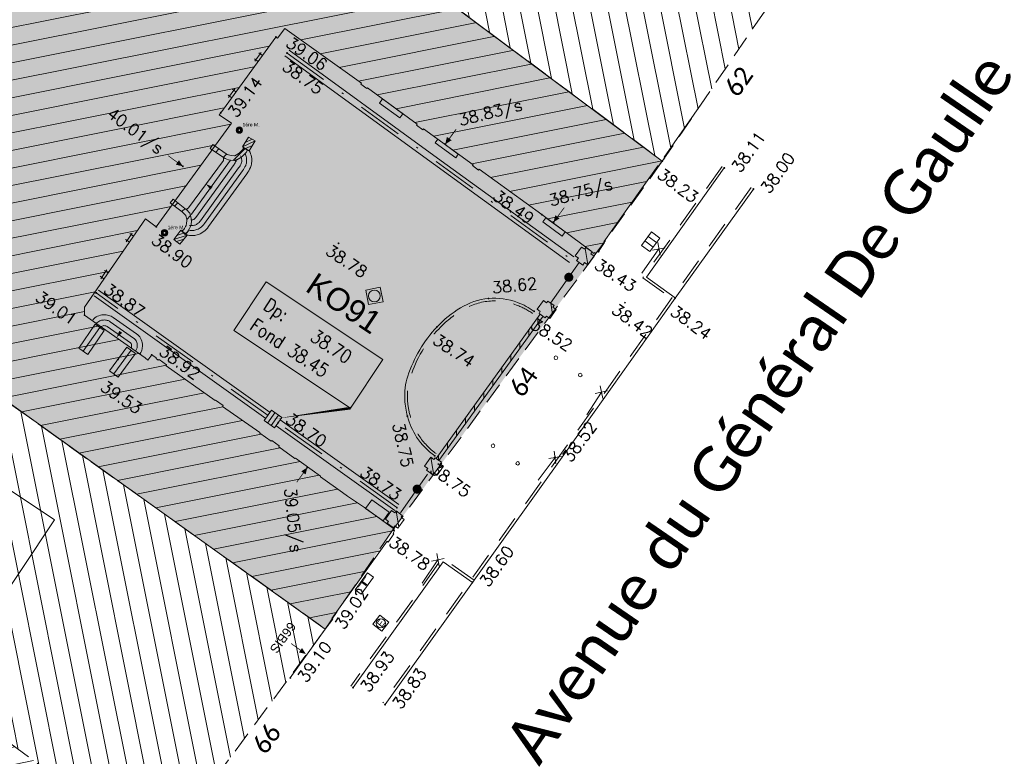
# Model space of a CAD drawing. Header units: metres. Extents: x 1711737 to 1712435, y 9275977 to 9276516.
# Tile 10 of 33: x 1712028 to 1712083, y 9276085 to 9276125. Entities that reach past the tile are written whole.
import ezdxf
from ezdxf.enums import TextEntityAlignment as Align

# ---------------------------------------------------------------- set-up
doc = ezdxf.new("R2010")
doc.units = ezdxf.units.M
doc.header["$LTSCALE"] = 5
doc.header["$PDMODE"] = 32
doc.header["$PDSIZE"] = 0.05
for name, pattern in [('Chemin', [0.5, 0.3, -0.2]), ('Mixte', [1, 0.5, -0.25, 0, -0.25]), ('Parcelle', [1.2, 0.8, -0.4])]:
    doc.linetypes.add(name, pattern=pattern)
doc.layers.get('0').update_dxf_attribs({"lineweight": 15})
doc.layers.add('_sh_lot1', color=7, linetype='Continuous', lineweight=15, true_color=0xffffd7)
for name, color, linetype, lineweight in [('BA_barriere', 7, 'Continuous', 13), ('BA_barriere.gra', 7, 'Continuous', 9), ('BO_bordure', 7, 'Continuous', 13), ('BO_bordure.gra', 7, 'Continuous', 5), ('CA_caniveau', 5, 'Continuous', 13), ('CL_cloture', 7, 'Continuous', 13), ('CL_cloture.gra', 7, 'Continuous', 9), ('FA_facade', 7, 'Continuous', 15), ('FA_facade.hah', 147, 'Continuous', 13), ('L6', 11, 'Parcelle', 13), ('L7', 11, 'Continuous', 15), ('LA_limite-apparente', 8, 'Continuous', 13), ('MA_assainissement', 30, 'Continuous', 13), ('MA_assainissement.txt', 5, 'Continuous', 9), ('ME_electricite', 1, 'Continuous', 13), ('MG_gaz', 40, 'Continuous', 13), ('MR_topo', 7, 'Continuous', 5), ('MR_topo.alt', 7, 'Continuous', 9), ('MT_telecom', 3, 'Continuous', 13), ('MU_mur', 7, 'Continuous', 13), ('MU_mur.hah', 147, 'Continuous', 13), ('MV_voirie', 7, 'Continuous', 13)]:
    doc.layers.add(name, color=color, linetype=linetype, lineweight=lineweight)
doc.layers.add('L5', color=7, linetype='Continuous')
doc.styles.add('Ass-Style', font='simplex.shx')
doc.styles.add('Legend', font='calibri.ttf')
doc.styles.add('NUV', font='arial.ttf')
doc.styles.add('Simplex 1.0', font='Simplex.shx', dxfattribs={"height": 0.2})
doc.styles.get("Standard").update_dxf_attribs({"font": 'arial.ttf'})
doc.styles.add('Stylbloc-bdu', font='sanss___.ttf')
pattern_1 = [(45, (0, 0), (-0.353553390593, 0.353553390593), [])]
pattern_2 = [(11.2999, (1711881.224, 9276159.8023), (-0.186637, 0.934036), [])]
pattern_3 = [(281.2999, (1711881.224, 9276159.8023), (0.934036, 0.186637), [])]

# ---------------------------------------------------------------- blocks, each defined once
blk = doc.blocks.new('PointTopo')
at = {"color": 0}
blk.add_point((0, 0), dxfattribs=at)
at = {"layer": 'MR_topo.alt', "style": 'Simplex 1.0'}
blk.add_attdef('ALT', text='', height=0.65, dxfattribs=at).set_placement((0.25, -0.25), align=Align.TOP_LEFT)
blk = doc.blocks.new('Ht3')
at = {"color": 0}
blk.add_lwpolyline([(0.5, -0.5), (0.5, 0.5), (-0.5, 0.5), (-0.5, -0.5)], close=True, dxfattribs=at)
at = {"color": 0, "flags": 128}
for points in [[(-0.167, -0.5), (-0.167, 0.5)], [(0.167, -0.5), (0.167, 0.5)]]:
    blk.add_lwpolyline(points, dxfattribs=at)
blk = doc.blocks.new('Hvp')
at = {"color": 0}
blk.add_circle((0, 0), 0.1, dxfattribs=at)
blk = doc.blocks.new('Heq')
at = {"color": 0}
blk.add_lwpolyline([(-0.5, -0.5), (0.5, -0.5), (0.5, 0.5), (-0.5, 0.5)], close=True, dxfattribs=at)
blk.add_circle((0, 0), 0.4, dxfattribs=at)
at = {"color": 0, "style": 'Stylbloc-bdu'}
blk.add_text('E', height=0.6, dxfattribs=at).set_placement((0, 0), align=Align.MIDDLE_CENTER)
blk = doc.blocks.new('Ht2')
blk.add_lwpolyline([(-0.5, -0.5), (0.5, -0.5), (0.5, 0.5), (-0.5, 0.5)], close=True)
at = {"style": 'Stylbloc-bdu'}
blk.add_text('T', height=0.8, dxfattribs=at).set_placement((0, 0), align=Align.MIDDLE_CENTER)
blk = doc.blocks.new('Haq')
at = {"color": 0}
blk.add_lwpolyline([(-0.5, -0.5), (0.5, -0.5), (0.5, 0.5), (-0.5, 0.5)], close=True, dxfattribs=at)
blk.add_circle((0, 0), 0.4, dxfattribs=at)
blk = doc.blocks.new('Ha6')
at = {"color": 0}
blk.add_lwpolyline([(-0.5, -0.5), (0.5, -0.5), (0.5, 0.5), (-0.5, 0.5)], close=True, dxfattribs=at)
at = {"color": 0, "flags": 128}
for points in [[(-0.167, -0.5), (-0.167, 0.5)], [(0.167, -0.5), (0.167, 0.5)]]:
    blk.add_lwpolyline(points, dxfattribs=at)
blk = doc.blocks.new('Hg0')
at = {"color": 0}
blk.add_lwpolyline([(-0.5, -0.5), (0.5, -0.5), (0.5, 0.5), (-0.5, 0.5)], close=True, dxfattribs=at)
blk = doc.blocks.new('Gso')
at = {"color": 0, "flags": 128}
for points in [[(-0.2, -0.25), (-0.2, 0)], [(0.3, -0.15), (-0.3, -0.15)], [(0.2, -0.25), (0.2, 0)]]:
    blk.add_lwpolyline(points, dxfattribs=at)
blk = doc.blocks.new('_Pt-Seuil')
at = {"color": 0}
blk.add_point((0, 0), dxfattribs=at)
at = {"layer": 'MR_topo.alt', "style": 'Simplex 1.0'}
blk.add_attdef('ALT', text='', height=0.65, dxfattribs=at).set_placement((0.25, -0.25), align=Align.TOP_LEFT)
blk = doc.blocks.new('G1m')
at = {"color": 0}
for radius in [0.175, 0.14, 0.105, 0.07]:
    blk.add_circle((0, 0), radius, dxfattribs=at)
at = {"color": 0, "style": 'Stylbloc-bdu'}
blk.add_text('1ére M.', height=0.2, dxfattribs=at).set_placement((0.173, 0.201))
blk = doc.blocks.new('Hv8')
at = {"color": 0}
for p, q in [((-0.5, 0.398), (-0.398, 0.5)), ((-0.5, -0.051), (0.051, 0.5)), ((-0.5, -0.5), (0.5, 0.5)), ((-0.051, -0.5), (0.5, 0.051)), ((0.398, -0.5), (0.5, -0.398))]:
    blk.add_line(p, q, dxfattribs=at)
blk.add_lwpolyline([(-0.5, -0.5), (0.5, -0.5), (0.5, 0.5), (-0.5, 0.5)], close=True, dxfattribs=at)
blk = doc.blocks.new('Hhs')
at = {"flags": 128}
blk.add_lwpolyline([(0, 0, 0, 0.3, 0), (0, -0.363, 0.4, 0.4, 0)], format="xyseb", dxfattribs=at)
at = {"const_width": 0.04, "flags": 128}
blk.add_lwpolyline([(0, -0.093), (0, -1)], dxfattribs=at)
at = {"style": 'NUV'}
blk.add_attdef('NUVOI', text='', height=0.5, dxfattribs=at).set_placement((0, -1.3), align=Align.TOP_CENTER)
blk = doc.blocks.new('_GeoRond')
at = {"color": 0, "const_width": 0.499}
blk.add_lwpolyline([(-0.2505, 0, 1), (0.2505, 0, 1)], format="xyb", close=True, dxfattribs=at)
blk = doc.blocks.new('_GeoCroix')
at = {"color": 0, "linetype": 'ByBlock', "lineweight": -2}
for p, q in [((-0.5, 0.5), (0.5, -0.5)), ((-0.5, -0.5), (0.5, 0.5))]:
    blk.add_line(p, q, dxfattribs=at)

msp = doc.modelspace()

# ---------------------------------------------------------------- hatches: boundary and pattern name
at = {"layer": '_sh_lot1'}
h = msp.add_hatch(color=256, dxfattribs=at)
h.dxf.hatch_style = 1
h.paths.add_polyline_path([(1712060.21, 9276112.494), (1712063.879, 9276117.611), (1712050.655, 9276127.449), (1712042.645, 9276133.409), (1712029.933, 9276142.586), (1712016.253, 9276152.398), (1712014.08, 9276153.956), (1712011.331, 9276149.995), (1712001.971, 9276136.535), (1711996.116, 9276127.229), (1712021.306, 9276108.797), (1712024.972, 9276106.21), (1712045.241, 9276091.727), (1712048.931, 9276097.155)], flags=17)
at = {"layer": 'FA_facade.hah'}
h = msp.add_hatch(dxfattribs=at)
h.set_pattern_fill('ANSI31', color=256, scale=0.3, angle=270)
h.set_pattern_definition(pattern_3)
h.paths.add_polyline_path([(1712060.241, 9276132.585), (1712050.451, 9276139.685), (1712049.911, 9276138.935), (1712049.771, 9276139.025), (1712049.181, 9276138.285), (1712047.921, 9276139.195), (1712048.501, 9276139.975), (1712042.901, 9276143.965), (1712041.891, 9276142.525), (1712047.141, 9276138.695), (1712046.351, 9276137.605), (1712054.031, 9276132.105), (1712050.671, 9276127.465), (1712063.879, 9276117.611), (1712064.012, 9276117.806), (1712063.974, 9276117.835), (1712064.762, 9276118.905), (1712069.551, 9276125.915)])
h = msp.add_hatch(dxfattribs=at)
h.set_pattern_fill('ANSI31', color=256, scale=0.3)
h.set_pattern_definition(pattern_2)
h.paths.add_polyline_path([(1712041.643, 9276123.542), (1712041.766, 9276123.452), (1712042.509, 9276124.471), (1712042.591, 9276124.415), (1712042.999, 9276124.954), (1712047.238, 9276121.914), (1712047.203, 9276121.865), (1712047.537, 9276121.624), (1712047.57, 9276121.671), (1712050.318, 9276119.653), (1712050.282, 9276119.605), (1712050.636, 9276119.345), (1712050.671, 9276119.393), (1712051.858, 9276118.533), (1712052.085, 9276118.846), (1712052.459, 9276119.362), (1712052.479, 9276119.368), (1712051.868, 9276118.526), (1712053.412, 9276117.407), (1712053.376, 9276117.359), (1712053.713, 9276117.108), (1712053.749, 9276117.158), (1712057.208, 9276114.65), (1712060.099, 9276112.529), (1712060.117, 9276112.556), (1712060.209, 9276112.495), (1712060.302, 9276112.637), (1712060.688, 9276113.113), (1712060.644, 9276113.143), (1712063.63, 9276117.354), (1712063.673, 9276117.323), (1712063.879, 9276117.611), (1712046.624, 9276130.381), (1712042.645, 9276133.409), (1712041.613, 9276132.054), (1712041.693, 9276131.993), (1712040.233, 9276130.075), (1712039.973, 9276129.949), (1712039.662, 9276130.183), (1712036.202, 9276132.791), (1712034.72, 9276130.802), (1712030.267, 9276133.998), (1712029.523, 9276132.996), (1712029.604, 9276132.937), (1712028.789, 9276131.819), (1712027.961, 9276130.852), (1712028.042, 9276130.794), (1712027.247, 9276129.678), (1712027.166, 9276129.736), (1712026.815, 9276129.304), (1712026.107, 9276129.48), (1712024.896, 9276129.779), (1712024.912, 9276129.68), (1712023.473, 9276129.444), (1712023.458, 9276129.536, 0.065326), (1712022.681, 9276129.09, 0.096733), (1712021.801, 9276128.101, 0.084036), (1712021.371, 9276126.965, 0.060373), (1712021.339, 9276125.986, 0.082828), (1712021.651, 9276124.873, 0.075812), (1712022.24, 9276123.992), (1712022.176, 9276123.921), (1712022.7, 9276123.584), (1712022.264, 9276122.986), (1712022.346, 9276122.927), (1712021.531, 9276121.787), (1712021.438, 9276121.853), (1712020.701, 9276120.841), (1712020.809, 9276120.762), (1712019.993, 9276119.637), (1712019.882, 9276119.718), (1712019.111, 9276118.66), (1712019.612, 9276118.286), (1712019.635, 9276118.319), (1712023.638, 9276115.503), (1712023.58, 9276115.42), (1712022.16, 9276113.38), (1712022.589, 9276113.073), (1712022.624, 9276113.122), (1712022.837, 9276112.974), (1712022.894, 9276113.056), (1712023.652, 9276112.527), (1712023.597, 9276112.447), (1712023.789, 9276112.314), (1712021.306, 9276108.797), (1712025.391, 9276105.914), (1712045.241, 9276091.727), (1712045.652, 9276092.274), (1712045.598, 9276092.316), (1712048.67, 9276096.58), (1712048.713, 9276096.54), (1712049.028, 9276096.991), (1712048.989, 9276097.024), (1712049.073, 9276097.163), (1712048.996, 9276097.22), (1712049.027, 9276097.264), (1712047.41, 9276098.444), (1712046.459, 9276099.08), (1712046.191, 9276099.274), (1712044.966, 9276100.138), (1712044.982, 9276100.181), (1712043.595, 9276101.182), (1712043.564, 9276101.165), (1712042.662, 9276101.797), (1712042.69, 9276101.866), (1712042.285, 9276102.162), (1712042.246, 9276102.119), (1712041.613, 9276102.56), (1712041.623, 9276102.595), (1712039.558, 9276104.042), (1712039.583, 9276104.096), (1712039.175, 9276104.39), (1712039.149, 9276104.369), (1712036.44, 9276106.29), (1712036.463, 9276106.337), (1712036.057, 9276106.632), (1712036.001, 9276106.593), (1712035.877, 9276106.694), (1712035.88, 9276106.721), (1712035.643, 9276106.892), (1712035.434, 9276106.604), (1712035.271, 9276106.72), (1712031.921, 9276109.089), (1712031.919, 9276109.535), (1712032.998, 9276111.095), (1712032.875, 9276111.18), (1712033.102, 9276111.509), (1712033.225, 9276111.424), (1712034.406, 9276113.133), (1712034.278, 9276113.221), (1712034.506, 9276113.55), (1712034.633, 9276113.462), (1712035.293, 9276114.417), (1712035.892, 9276113.982), (1712040.048, 9276119.706), (1712039.375, 9276120.172), (1712039.457, 9276120.285), (1712040.065, 9276121.118), (1712039.944, 9276121.206), (1712040.18, 9276121.529), (1712040.3, 9276121.441), (1712041.531, 9276123.129), (1712041.407, 9276123.219)])
h = msp.add_hatch(dxfattribs=at)
h.set_pattern_fill('ANSI31', color=256, scale=0.3)
h.set_pattern_definition(pattern_2)
h.paths.add_polyline_path([(1712021.431, 9276090.115), (1711987.056, 9276114.796), (1711982.321, 9276107.945), (1712008.541, 9276089.055), (1712016.531, 9276083.265), (1712031.241, 9276072.595), (1712036.061, 9276079.305)])
h = msp.add_hatch(dxfattribs=at)
h.set_pattern_fill('ANSI31', color=256, scale=0.3, angle=270)
h.set_pattern_definition(pattern_3)
h.paths.add_polyline_path([(1712036.061, 9276079.305), (1712045.241, 9276091.727), (1712024.972, 9276106.21), (1712022.991, 9276103.485), (1712026.131, 9276101.195), (1712025.211, 9276099.945), (1712027.371, 9276098.345), (1712021.431, 9276090.115)])
at = {"layer": 'MU_mur.hah'}
h = msp.add_hatch(dxfattribs=at)
h.set_pattern_fill('_U', color=256, scale=0.5, angle=45, style=0, pattern_type=0)
h.set_pattern_definition(pattern_1)
h.paths.add_polyline_path([(1712040.943, 9276118.211), (1712040.857, 9276118.085), (1712040.758, 9276117.968), (1712040.666, 9276117.88), (1712040.564, 9276117.803), (1712040.353, 9276117.675), (1712040.297, 9276117.653), (1712040.224, 9276117.646), (1712039.994, 9276117.668), (1712039.891, 9276117.688), (1712039.79, 9276117.72), (1712039.702, 9276117.759), (1712039.619, 9276117.808), (1712038.872, 9276118.317), (1712039.012, 9276118.524), (1712039.754, 9276118.019), (1712039.817, 9276117.981), (1712039.879, 9276117.954), (1712039.952, 9276117.931), (1712040.03, 9276117.916), (1712040.225, 9276117.897), (1712040.239, 9276117.899), (1712040.242, 9276117.9), (1712040.423, 9276118.01), (1712040.504, 9276118.071), (1712040.576, 9276118.14), (1712040.658, 9276118.237), (1712040.737, 9276118.352)])
h = msp.add_hatch(dxfattribs=at)
h.set_pattern_fill('_U', color=256, scale=0.5, angle=45, style=0, pattern_type=0)
h.set_pattern_definition(pattern_1)
h.paths.add_polyline_path([(1712036.668, 9276115.303), (1712037.318, 9276114.804), (1712037.422, 9276114.716), (1712037.508, 9276114.628), (1712037.523, 9276114.608), (1712037.532, 9276114.587), (1712037.584, 9276114.395), (1712037.59, 9276114.32), (1712037.57, 9276114.151), (1712037.541, 9276114.056), (1712037.514, 9276114.001), (1712037.448, 9276113.885), (1712037.408, 9276113.829), (1712037.313, 9276113.731), (1712037.493, 9276113.558), (1712037.6, 9276113.668), (1712037.659, 9276113.75), (1712037.736, 9276113.885), (1712037.774, 9276113.965), (1712037.815, 9276114.099), (1712037.841, 9276114.315), (1712037.831, 9276114.437), (1712037.769, 9276114.671), (1712037.74, 9276114.734), (1712037.699, 9276114.791), (1712037.592, 9276114.9), (1712037.475, 9276114.998), (1712036.82, 9276115.501)])
h = msp.add_hatch(dxfattribs=at)
h.set_pattern_fill('ANSI31', color=256, scale=0.25, angle=54.437804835, style=0)
h.paths.add_polyline_path([(1712059.238, 9276112.243), (1712059.059, 9276112.371), (1712059.408, 9276112.859), (1712059.587, 9276112.731), (1712059.657, 9276112.829), (1712059.999, 9276112.585), (1712059.929, 9276112.487), (1712060.108, 9276112.359), (1712059.759, 9276111.871), (1712059.58, 9276111.999), (1712059.481, 9276111.861), (1712059.139, 9276112.105)])
h = msp.add_hatch(dxfattribs=at)
h.set_pattern_fill('ANSI31', color=256, scale=0.25, angle=54.437804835, style=0)
h.paths.add_polyline_path([(1712057.06, 9276109.186), (1712057.13, 9276109.284), (1712056.951, 9276109.412), (1712057.3, 9276109.9), (1712057.479, 9276109.772), (1712057.549, 9276109.87), (1712057.891, 9276109.625), (1712057.821, 9276109.528), (1712058, 9276109.4), (1712057.651, 9276108.912), (1712057.472, 9276109.04), (1712057.402, 9276108.942)])
h = msp.add_hatch(dxfattribs=at)
h.set_pattern_fill('_U', color=256, scale=0.5, angle=90, style=0, pattern_type=0)
h.set_pattern_definition([(90, (0, 0), (-0.5, 3e-17), [])])
h.paths.add_polyline_path([(1712057.125, 9276109.14), (1712051.371, 9276101.161), (1712051.525, 9276101.05), (1712057.279, 9276109.029)])
h = msp.add_hatch(dxfattribs=at)
h.set_pattern_fill('ANSI31', color=256, scale=0.25, angle=54.437804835, style=0)
h.paths.add_polyline_path([(1712050.832, 9276100.514), (1712050.902, 9276100.611), (1712050.723, 9276100.739), (1712051.072, 9276101.227), (1712051.251, 9276101.099), (1712051.32, 9276101.197), (1712051.662, 9276100.953), (1712051.592, 9276100.855), (1712051.771, 9276100.727), (1712051.422, 9276100.239), (1712051.243, 9276100.367), (1712051.173, 9276100.269)])
h = msp.add_hatch(dxfattribs=at)
h.set_pattern_fill('ANSI31', color=256, scale=0.25, angle=54.437804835, style=0)
h.paths.add_polyline_path([(1712048.67, 9276097.576), (1712048.74, 9276097.674), (1712048.561, 9276097.802), (1712048.91, 9276098.29), (1712049.089, 9276098.162), (1712049.159, 9276098.259), (1712049.5, 9276098.015), (1712049.43, 9276097.917), (1712049.609, 9276097.789), (1712049.26, 9276097.301), (1712049.082, 9276097.429), (1712049.012, 9276097.332)])

# ---------------------------------------------------------------- linework, layer by layer
at = {"layer": 'BA_barriere', "elevation": 38.453, "flags": 128}
msp.add_lwpolyline([(1712059.283, 9276112.002), (1712057.702, 9276109.76)], dxfattribs=at)
at = {"layer": 'BA_barriere', "flags": 128}
msp.add_lwpolyline([(1712050.891, 9276100.286), (1712049.407, 9276098.151)], dxfattribs=at)
at = {"layer": 'BO_bordure', "flags": 128}
for points in [[(1712067.307, 9276117.231), (1712063.003, 9276111.184), (1712064.593, 9276110.043)], [(1712068.916, 9276116.065), (1712064.586, 9276110.032), (1712058.613, 9276101.625), (1712053.382, 9276094.308), (1712048.548, 9276087.547)], [(1712053.382, 9276094.308), (1712051.756, 9276095.451), (1712046.773, 9276088.486)]]:
    msp.add_lwpolyline(points, dxfattribs=at)
msp.add_lwpolyline([(1712051.29, 9276101.306, -0.092904), (1712050.291, 9276102.344, -0.079422), (1712049.78, 9276103.5, -0.052177), (1712049.637, 9276104.4, -0.09436), (1712049.801, 9276105.713, -0.111116), (1712051.421, 9276108.443, -0.070544), (1712052.712, 9276109.488, -0.110118), (1712054.264, 9276110.013, -0.110985), (1712055.874, 9276109.787, -0.067454), (1712056.792, 9276109.3)], format="xyb", dxfattribs=at)
at = {"layer": 'BO_bordure.gra', "linetype": 'Chemin', "flags": 128}
for points in [[(1712067.185, 9276117.318), (1712062.794, 9276111.15), (1712064.506, 9276109.921)], [(1712068.795, 9276116.153), (1712064.463, 9276110.119), (1712058.491, 9276101.712), (1712053.26, 9276094.395), (1712048.426, 9276087.634)], [(1712053.468, 9276094.431), (1712051.721, 9276095.659), (1712046.651, 9276088.573)]]:
    msp.add_lwpolyline(points, dxfattribs=at)
msp.add_lwpolyline([(1712051.377, 9276101.428, -0.092876), (1712050.417, 9276102.426, -0.079416), (1712049.925, 9276103.538, -0.052239), (1712049.786, 9276104.408, -0.094405), (1712049.944, 9276105.667, -0.111132), (1712051.531, 9276108.34, -0.070589), (1712052.789, 9276109.359, -0.110013), (1712054.278, 9276109.864, -0.110893), (1712055.821, 9276109.646, -0.067499), (1712056.705, 9276109.178, -0.067499)], format="xyb", dxfattribs=at)
at = {"layer": 'CA_caniveau', "flags": 128}
for points in [[(1712043.008, 9276123.429), (1712051.217, 9276117.458), (1712058.75, 9276111.994)], [(1712043.244, 9276123.752), (1712051.452, 9276117.781), (1712058.985, 9276112.317)], [(1712042.189, 9276103.699), (1712032.69, 9276110.48)], [(1712041.956, 9276103.373), (1712032.457, 9276110.154)], [(1712049.314, 9276098.607), (1712042.751, 9276103.3)], [(1712049.081, 9276098.282), (1712042.518, 9276102.974)]]:
    msp.add_lwpolyline(points, dxfattribs=at)
at = {"layer": 'CA_caniveau', "linetype": 'Mixte', "flags": 128}
for points in [[(1712043.126, 9276123.59), (1712051.334, 9276117.62), (1712058.867, 9276112.155)], [(1712042.072, 9276103.536), (1712032.573, 9276110.317)], [(1712049.198, 9276098.444), (1712042.635, 9276103.137)]]:
    msp.add_lwpolyline(points, dxfattribs=at)
at = {"layer": 'CL_cloture', "flags": 128}
for points in [[(1712063.691, 9276112.752), (1712062.747, 9276111.406)], [(1712060.508, 9276104.828), (1712059.696, 9276103.569)], [(1712057.944, 9276101.22), (1712057.019, 9276099.964)], [(1712051.466, 9276095.555), (1712050.596, 9276094.267)]]:
    msp.add_lwpolyline(points, dxfattribs=at)
at = {"layer": 'FA_facade', "flags": 128}
for points in [[(1712027.961, 9276130.852), (1712029.523, 9276132.996), (1712030.267, 9276133.998), (1712034.663, 9276130.843), (1712034.72, 9276130.802), (1712036.202, 9276132.791), (1712039.662, 9276130.183), (1712039.925, 9276129.984), (1712039.962, 9276130.032), (1712040.033, 9276129.978), (1712042.645, 9276133.409), (1712063.879, 9276117.611), (1712063.673, 9276117.323), (1712063.63, 9276117.354), (1712060.644, 9276113.143), (1712060.688, 9276113.113), (1712060.352, 9276112.604), (1712060.302, 9276112.637), (1712060.209, 9276112.495), (1712060.117, 9276112.556), (1712060.084, 9276112.506), (1712059.988, 9276112.569)], [(1712059.999, 9276112.585), (1712060.007, 9276112.596), (1712057.208, 9276114.65), (1712053.749, 9276117.158), (1712053.713, 9276117.108), (1712053.376, 9276117.359), (1712053.412, 9276117.407), (1712050.671, 9276119.393), (1712050.636, 9276119.345), (1712050.282, 9276119.605), (1712050.318, 9276119.653), (1712047.57, 9276121.671), (1712047.537, 9276121.624), (1712047.203, 9276121.865), (1712047.238, 9276121.914), (1712042.999, 9276124.954), (1712042.591, 9276124.415), (1712042.509, 9276124.471), (1712039.457, 9276120.285), (1712039.375, 9276120.172), (1712040.048, 9276119.706), (1712035.892, 9276113.982), (1712035.293, 9276114.417), (1712031.919, 9276109.535), (1712031.921, 9276109.089), (1712035.271, 9276106.72), (1712035.434, 9276106.604), (1712035.643, 9276106.892), (1712035.88, 9276106.721), (1712035.877, 9276106.694), (1712036.001, 9276106.593), (1712036.057, 9276106.632), (1712036.463, 9276106.337), (1712036.44, 9276106.29), (1712039.149, 9276104.369), (1712039.175, 9276104.39), (1712039.583, 9276104.096), (1712039.558, 9276104.042), (1712041.623, 9276102.595), (1712041.613, 9276102.56), (1712042.246, 9276102.119), (1712042.285, 9276102.162), (1712042.69, 9276101.866), (1712042.662, 9276101.797), (1712043.564, 9276101.165), (1712043.595, 9276101.182), (1712044.982, 9276100.181), (1712044.966, 9276100.138), (1712046.191, 9276099.274), (1712046.459, 9276099.08), (1712047.41, 9276098.444), (1712049.027, 9276097.264), (1712048.996, 9276097.22), (1712049.073, 9276097.163), (1712048.989, 9276097.024), (1712049.028, 9276096.991), (1712048.713, 9276096.54), (1712048.67, 9276096.58), (1712045.598, 9276092.316), (1712045.652, 9276092.274), (1712045.241, 9276091.727), (1712025.391, 9276105.914)], [(1712066.194, 9276121.001), (1712063.974, 9276117.835), (1712064.022, 9276117.799), (1712063.879, 9276117.611)], [(1712045.241, 9276091.727), (1712043.306, 9276089.019)]]:
    msp.add_lwpolyline(points, dxfattribs=at)
at = {"layer": 'L6', "ltscale": 0.3, "elevation": 34.565}
for points in [[(1712063.879, 9276117.611), (1712060.21, 9276112.494), (1712048.931, 9276097.155), (1712045.241, 9276091.727), (1712024.972, 9276106.21), (1712021.306, 9276108.797), (1711996.116, 9276127.229), (1712001.971, 9276136.535), (1712011.331, 9276149.995), (1712014.08, 9276153.956), (1712016.253, 9276152.398), (1712029.933, 9276142.586), (1712042.645, 9276133.409), (1712050.655, 9276127.449), (1712063.879, 9276117.611)], [(1712063.879, 9276117.611), (1712050.655, 9276127.449), (1712042.645, 9276133.409), (1712029.933, 9276142.586), (1712033.921, 9276148.255), (1712037.111, 9276148.115), (1712042.901, 9276143.965), (1712048.501, 9276139.975), (1712047.921, 9276139.195), (1712049.181, 9276138.285), (1712049.771, 9276139.025), (1712049.911, 9276138.935), (1712050.451, 9276139.685), (1712060.241, 9276132.585), (1712069.551, 9276125.915), (1712063.879, 9276117.611)], [(1712036.061, 9276079.305), (1712021.431, 9276090.115), (1711987.056, 9276114.796), (1711996.116, 9276127.229), (1712021.306, 9276108.797), (1712024.972, 9276106.21), (1712045.241, 9276091.727), (1712036.061, 9276079.305)], [(1712036.061, 9276079.305), (1712021.431, 9276090.115), (1711987.056, 9276114.796), (1711982.321, 9276107.945), (1712008.541, 9276089.055), (1712016.531, 9276083.265), (1712031.241, 9276072.595), (1712036.061, 9276079.305)]]:
    msp.add_lwpolyline(points, close=True, dxfattribs=at)
at = {"layer": 'LA_limite-apparente', "flags": 128}
for points in [[(1712041.036, 9276118.178, -0.080265), (1712041.156, 9276117.848, -0.080265), (1712041.165, 9276117.497, -0.074841), (1712041.094, 9276117.251, -0.048402), (1712040.894, 9276116.909), (1712038.786, 9276113.992, -0.07836), (1712038.487, 9276113.691, -0.090415), (1712038.155, 9276113.53, -0.064395), (1712037.874, 9276113.489, -0.064395), (1712037.592, 9276113.521)], [(1712040.788, 9276118.04, -0.080265), (1712040.877, 9276117.796, -0.080265), (1712040.884, 9276117.535, -0.074841), (1712040.836, 9276117.37, -0.048402), (1712040.664, 9276117.076), (1712038.556, 9276114.158, -0.07836), (1712038.319, 9276113.92, -0.090415), (1712038.079, 9276113.803, -0.064395), (1712037.87, 9276113.773, -0.064395), (1712037.66, 9276113.797, -0.064395)], [(1712040.555, 9276117.911, -0.080265), (1712040.614, 9276117.746, -0.080265), (1712040.619, 9276117.571, -0.074841), (1712040.593, 9276117.482, -0.048402), (1712040.447, 9276117.232), (1712038.34, 9276114.315, -0.07836), (1712038.161, 9276114.135, -0.090415), (1712038.008, 9276114.061, -0.064395), (1712037.866, 9276114.04, -0.064395), (1712037.724, 9276114.056, -0.064395)], [(1712040.279, 9276117.757, -0.080265), (1712040.305, 9276117.687, -0.079636), (1712040.307, 9276117.613, -0.048277), (1712040.192, 9276117.417), (1712038.084, 9276114.499, -0.07836), (1712037.975, 9276114.39, -0.090415), (1712037.923, 9276114.364, -0.064395), (1712037.862, 9276114.355, -0.064395), (1712037.8, 9276114.362, -0.064395)], [(1712039.993, 9276117.66, -0.023042), (1712039.949, 9276117.592), (1712037.841, 9276114.675, -0.020882), (1712037.831, 9276114.662, -0.020882)], [(1712032.376, 9276108.835, -0.093911), (1712032.645, 9276109.027, -0.093911), (1712032.965, 9276109.108, -0.081481), (1712033.259, 9276109.077, -0.086223), (1712033.513, 9276108.959), (1712034.803, 9276108.056, -0.111291), (1712035.02, 9276107.818, -0.103974), (1712035.125, 9276107.49, -0.083832), (1712035.108, 9276107.221, -0.083832), (1712035.003, 9276106.973)], [(1712032.584, 9276108.636, -0.093911), (1712032.765, 9276108.766, -0.093911), (1712032.982, 9276108.821, -0.081481), (1712033.184, 9276108.8, -0.086223), (1712033.348, 9276108.723), (1712034.639, 9276107.821, -0.111291), (1712034.771, 9276107.676, -0.103974), (1712034.84, 9276107.46, -0.083832), (1712034.828, 9276107.287, -0.083832), (1712034.761, 9276107.127, -0.083832)], [(1712032.81, 9276108.42, -0.093911), (1712032.897, 9276108.483, -0.093911), (1712033.001, 9276108.509, -0.081481), (1712033.102, 9276108.498, -0.086223), (1712033.169, 9276108.467), (1712034.459, 9276107.564, -0.111291), (1712034.499, 9276107.521, -0.103974), (1712034.528, 9276107.428, -0.083832), (1712034.524, 9276107.359, -0.083832), (1712034.497, 9276107.295, -0.083832)]]:
    msp.add_lwpolyline(points, format="xyb", dxfattribs=at)
msp.add_lwpolyline([(1712039.618, 9276117.808), (1712039.607, 9276117.64), (1712037.682, 9276115.03), (1712037.518, 9276114.911)], dxfattribs=at)
at = {"layer": 'MA_assainissement.txt'}
for points in [[(1712041.975, 9276110.929), (1712048.423, 9276106.629), (1712046.633, 9276103.946), (1712040.186, 9276108.246)], [(1712023.816, 9276102.066), (1712030.264, 9276097.766), (1712024.729, 9276089.467), (1712018.282, 9276093.767)]]:
    msp.add_lwpolyline(points, close=True, dxfattribs=at)
msp.add_lwpolyline([(1712042.349, 9276103.34, 0, 0.15, 0), (1712046.633, 9276103.946, 0, 0, 0)], format="xyseb", dxfattribs=at)
at = {"layer": 'MU_mur'}
for p, q in [((1712038.872, 9276118.317, 38.954), (1712039.012, 9276118.524, 38.954)), ((1712040.943, 9276118.211, 38.954), (1712040.737, 9276118.352, 38.954)), ((1712036.668, 9276115.303, 39.85), (1712036.82, 9276115.501, 39.85)), ((1712037.313, 9276113.731, 39.85), (1712037.493, 9276113.558, 39.85)), ((1712057.125, 9276109.14, 38.529), (1712057.279, 9276109.029, 38.529)), ((1712051.371, 9276101.161, 38.529), (1712051.525, 9276101.05, 38.529))]:
    msp.add_line(p, q, dxfattribs=at)
at = {"layer": 'MU_mur', "flags": 128}
for points, elevation in [([(1712040.737, 9276118.352), (1712040.658, 9276118.237), (1712040.576, 9276118.14), (1712040.504, 9276118.071), (1712040.423, 9276118.01), (1712040.242, 9276117.9), (1712040.239, 9276117.899), (1712040.225, 9276117.897), (1712040.03, 9276117.916), (1712039.952, 9276117.931), (1712039.879, 9276117.954), (1712039.817, 9276117.981), (1712039.754, 9276118.019), (1712039.012, 9276118.524)], 38.954), ([(1712040.943, 9276118.211), (1712040.857, 9276118.085), (1712040.758, 9276117.968), (1712040.666, 9276117.88), (1712040.564, 9276117.803), (1712040.353, 9276117.675), (1712040.297, 9276117.653), (1712040.224, 9276117.646), (1712039.994, 9276117.668), (1712039.891, 9276117.688), (1712039.79, 9276117.72), (1712039.702, 9276117.759), (1712039.619, 9276117.808), (1712038.872, 9276118.317)], 38.954), ([(1712036.668, 9276115.303), (1712037.318, 9276114.804), (1712037.422, 9276114.716), (1712037.508, 9276114.628), (1712037.523, 9276114.608), (1712037.532, 9276114.587), (1712037.584, 9276114.395), (1712037.59, 9276114.32), (1712037.57, 9276114.151), (1712037.541, 9276114.056), (1712037.514, 9276114.001), (1712037.448, 9276113.885), (1712037.408, 9276113.829), (1712037.313, 9276113.731)], 39.85), ([(1712036.82, 9276115.501), (1712037.475, 9276114.998), (1712037.592, 9276114.9), (1712037.699, 9276114.791), (1712037.74, 9276114.734), (1712037.769, 9276114.671), (1712037.831, 9276114.437), (1712037.841, 9276114.315), (1712037.815, 9276114.099), (1712037.774, 9276113.965), (1712037.736, 9276113.885), (1712037.659, 9276113.75), (1712037.6, 9276113.668), (1712037.493, 9276113.558)], 39.85), ([(1712057.125, 9276109.14), (1712051.371, 9276101.161)], 38.529), ([(1712057.28, 9276109.029), (1712051.525, 9276101.05)], 38.529)]:
    msp.add_lwpolyline(points, dxfattribs=dict(at, elevation=elevation))
for points, elevation in [([(1712059.139, 9276112.105), (1712059.238, 9276112.243), (1712059.059, 9276112.371), (1712059.408, 9276112.859), (1712059.587, 9276112.731), (1712059.657, 9276112.829), (1712059.999, 9276112.585), (1712059.929, 9276112.487), (1712060.108, 9276112.359), (1712059.759, 9276111.871), (1712059.58, 9276111.999), (1712059.481, 9276111.861)], 38.439), ([(1712057.06, 9276109.186), (1712057.13, 9276109.284), (1712056.951, 9276109.412), (1712057.3, 9276109.9), (1712057.479, 9276109.772), (1712057.549, 9276109.87), (1712057.891, 9276109.625), (1712057.821, 9276109.528), (1712058, 9276109.4), (1712057.651, 9276108.912), (1712057.472, 9276109.04), (1712057.402, 9276108.942)], 38.515), ([(1712050.832, 9276100.514), (1712050.902, 9276100.611), (1712050.723, 9276100.739), (1712051.072, 9276101.227), (1712051.251, 9276101.099), (1712051.32, 9276101.197), (1712051.662, 9276100.953), (1712051.592, 9276100.855), (1712051.771, 9276100.727), (1712051.422, 9276100.239), (1712051.243, 9276100.367), (1712051.173, 9276100.269)], 38.718), ([(1712048.67, 9276097.576), (1712048.74, 9276097.674), (1712048.561, 9276097.802), (1712048.91, 9276098.29), (1712049.089, 9276098.162), (1712049.159, 9276098.259), (1712049.5, 9276098.015), (1712049.43, 9276097.917), (1712049.609, 9276097.789), (1712049.26, 9276097.301), (1712049.082, 9276097.429), (1712049.012, 9276097.332)], 38.765)]:
    msp.add_lwpolyline(points, close=True, dxfattribs=dict(at, elevation=elevation))
at = {"layer": 'MV_voirie'}
for p, q in [((1712032.765, 9276108.407, 39.794), (1712031.854, 9276107.096, 39.796)), ((1712033.543, 9276105.835, 39.796), (1712034.506, 9276107.151, 39.795))]:
    msp.add_line(p, q, dxfattribs=at)
at = {"layer": 'MV_voirie', "flags": 128}
for points, elevation in [([(1712049.36, 9276120.004), (1712048.243, 9276120.819), (1712048.412, 9276121.05), (1712049.528, 9276120.235)], 38.681), ([(1712052.452, 9276117.798), (1712051.312, 9276118.621), (1712051.458, 9276118.823), (1712052.597, 9276117.998)], 38.6), ([(1712033.017, 9276108.232), (1712032.106, 9276106.921), (1712031.602, 9276107.271), (1712032.513, 9276108.582)], 39.53), ([(1712033.303, 9276106.011), (1712034.266, 9276107.326), (1712034.745, 9276106.975), (1712033.782, 9276105.659)], 39.527)]:
    msp.add_lwpolyline(points, close=True, dxfattribs=dict(at, elevation=elevation))
for points in [[(1712039.84, 9276115.451, 0, 0, 0), (1712038.644, 9276116.335, 0, 0.2, 0), (1712038.949, 9276116.115, 0.2, 0.2, 0)], [(1712034.565, 9276109.059, 0, 0, 0), (1712033.703, 9276107.864, 0, 0.2, 0), (1712033.926, 9276108.167, 0.2, 0.2, 0)]]:
    msp.add_lwpolyline(points, format="xyseb", dxfattribs=at)
msp.add_lwpolyline([(1712058.338, 9276113.465), (1712057.269, 9276114.249), (1712057.438, 9276114.481), (1712058.507, 9276113.696)], close=True, dxfattribs=at)

# ---------------------------------------------------------------- block references
at = {"layer": 'BA_barriere.gra', "xscale": 0.5, "yscale": 0.5, "zscale": 0.5}
for p, rotation in [((1712058.707, 9276111.185, 38.453), 234.8084138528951), ((1712050.32, 9276099.465), 235.1980073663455)]:
    msp.add_blockref('_GeoRond', p, dxfattribs=dict(at, rotation=rotation))
at = {"layer": 'CL_cloture.gra', "xscale": 0.5, "yscale": 0.5, "zscale": 0.5}
for p, rotation in [((1712063.691, 9276112.752), 234.9445099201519), ((1712060.508, 9276104.828), 237.1956269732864), ((1712057.944, 9276101.22), 233.6166283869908), ((1712051.466, 9276095.555), 235.9471796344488)]:
    msp.add_blockref('_GeoCroix', p, dxfattribs=dict(at, rotation=rotation))
at = {"layer": 'FA_facade'}
for name, p, rotation in [('Gso', (1712041.646, 9276123.292, 38.898), 233.9090448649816), ('Gso', (1712040.183, 9276121.279, 38.912), 233.9090448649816), ('Hhs', (1712051.872, 9276118.552, 38.826), 144.0654407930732), ('Hhs', (1712051.892, 9276118.559, 38.833), 144.0654407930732), ('Hhs', (1712037.355, 9276117.325, 40.01), 234.0111704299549), ('Hhs', (1712057.866, 9276114.239, 38.754), 143.7335449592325), ('Gso', (1712034.515, 9276113.301, 38.907), 235.3567999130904), ('Gso', (1712033.112, 9276111.26, 38.92), 235.3567999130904), ('Hhs', (1712044.243, 9276100.658, 39.053), 324.1766996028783)]:
    msp.add_blockref(name, p, dxfattribs=dict(at, rotation=rotation))
for p in [(1712040.488, 9276119.326, 38.877), (1712036.348, 9276113.644, 38.901)]:
    msp.add_blockref('G1m', p, dxfattribs=at)
at = {"layer": 'FA_facade', "rotation": 234.4470094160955}
msp.add_blockref('Hhs', (1712044.161, 9276090.345, 39.116), dxfattribs=at).add_auto_attribs({'NUVOI': '66BIS'})
at = {"layer": 'MA_assainissement'}
for name, p, xscale, yscale, rotation in [('Haq', (1712047.955, 9276110.153, 38.755), 0.8156111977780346, 0.8156111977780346, 100.7973683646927), ('Ha6', (1712042.349, 9276103.34, 38.699), 0.7, 0.7, 144.6408019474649)]:
    msp.add_blockref(name, p, dxfattribs=dict(at, xscale=xscale, yscale=yscale, rotation=rotation))
at = {"layer": 'ME_electricite', "xscale": 0.6318188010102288, "yscale": 0.6318188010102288, "rotation": 52.55163818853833}
msp.add_blockref('Heq', (1712048.31, 9276092.046, 38.936), dxfattribs=at)
at = {"layer": 'MG_gaz', "xscale": 1.186383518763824, "yscale": -0.5873875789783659, "rotation": 324.6847766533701}
msp.add_blockref('Hg0', (1712048.12, 9276098.291, 38.705), dxfattribs=at)
at = {"layer": 'MR_topo'}
ref = msp.add_blockref('PointTopo', (1712042.509, 9276124.471, 39.065), dxfattribs=dict(at, rotation=325.2393952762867))
ref.add_attrib('ALT', '39.06', dxfattribs={"layer": 'MR_topo.alt', "height": 0.65, "rotation": 325.2394, "style": 'Simplex 1.0'}).set_placement((1712043.377, 9276124.533, 39.065), align=Align.TOP_LEFT)
ref = msp.add_blockref('PointTopo', (1712043.126, 9276123.59, 38.747), dxfattribs=dict(at, rotation=323.9681744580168))
ref.add_attrib('ALT', '38.75', dxfattribs={"layer": 'MR_topo.alt', "height": 0.65, "rotation": 323.9682, "style": 'Simplex 1.0'}).set_placement((1712043.181, 9276123.241, 38.747), align=Align.TOP_LEFT)
ref = msp.add_blockref('PointTopo', (1712039.457, 9276120.285, 39.138), dxfattribs=dict(at, rotation=53.909044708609))
ref.add_attrib('ALT', '39.14', dxfattribs={"layer": 'MR_topo.alt', "height": 0.65, "rotation": 53.909, "style": 'Simplex 1.0'}).set_placement((1712039.807, 9276120.34, 39.138), align=Align.TOP_LEFT)
ref = msp.add_blockref('_Pt-Seuil', (1712051.872, 9276118.552, 38.826), dxfattribs=dict(at, rotation=14.19806890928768))
ref.add_attrib('ALT', '38.83/s', dxfattribs={"layer": 'MR_topo.alt', "height": 0.65, "rotation": 14.1981, "style": 'Simplex 1.0'}).set_placement((1712052.542, 9276120.184, 38.826), align=Align.TOP_LEFT)
ref = msp.add_blockref('_Pt-Seuil', (1712037.355, 9276117.325, 40.01), dxfattribs=dict(at, rotation=323.1784346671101))
ref.add_attrib('ALT', '40.01/s', dxfattribs={"layer": 'MR_topo.alt', "height": 0.65, "rotation": 323.1784, "style": 'Simplex 1.0'}).set_placement((1712033.496, 9276120.623, 40.01), align=Align.TOP_LEFT)
ref = msp.add_blockref('PointTopo', (1712067.307, 9276117.231, 38.115), dxfattribs=dict(at, rotation=54.55595704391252))
ref.add_attrib('ALT', '38.11', dxfattribs={"layer": 'MR_topo.alt', "height": 0.65, "rotation": 54.556, "style": 'Simplex 1.0'}).set_placement((1712067.656, 9276117.29, 38.115), align=Align.TOP_LEFT)
ref = msp.add_blockref('PointTopo', (1712063.879, 9276117.611, 38.232), dxfattribs=dict(at, rotation=323.4125294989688))
ref.add_attrib('ALT', '38.23', dxfattribs={"layer": 'MR_topo.alt', "height": 0.65, "rotation": 323.4125, "style": 'Simplex 1.0'}).set_placement((1712063.931, 9276117.262, 38.232), align=Align.TOP_LEFT)
ref = msp.add_blockref('PointTopo', (1712068.916, 9276116.065, 38.004), dxfattribs=dict(at, rotation=54.33015149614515))
ref.add_attrib('ALT', '38.00', dxfattribs={"layer": 'MR_topo.alt', "height": 0.65, "rotation": 54.3302, "style": 'Simplex 1.0'}).set_placement((1712069.265, 9276116.123, 38.004), align=Align.TOP_LEFT)
ref = msp.add_blockref('_Pt-Seuil', (1712057.866, 9276114.239, 38.754), dxfattribs=dict(at, rotation=15.54041002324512))
ref.add_attrib('ALT', '38.75/s', dxfattribs={"layer": 'MR_topo.alt', "height": 0.65, "rotation": 15.5404, "style": 'Simplex 1.0'}).set_placement((1712057.543, 9276115.728, 38.754), align=Align.TOP_LEFT)
ref = msp.add_blockref('PointTopo', (1712057.208, 9276114.65, 38.493), dxfattribs=dict(at, rotation=324.0928891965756))
ref.add_attrib('ALT', '38.49', dxfattribs={"layer": 'MR_topo.alt', "height": 0.65, "rotation": 324.0929, "style": 'Simplex 1.0'}).set_placement((1712056.859, 9276114.594, 38.493), align=Align.TOP_RIGHT)
ref = msp.add_blockref('PointTopo', (1712035.892, 9276113.982, 38.895), dxfattribs=dict(at, rotation=324.0111703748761))
ref.add_attrib('ALT', '38.90', dxfattribs={"layer": 'MR_topo.alt', "height": 0.65, "rotation": 324.0112, "style": 'Simplex 1.0'}).set_placement((1712035.947, 9276113.633, 38.895), align=Align.TOP_LEFT)
ref = msp.add_blockref('PointTopo', (1712045.975, 9276113.062, 38.782), dxfattribs=dict(at, rotation=326.2998993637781))
ref.add_attrib('ALT', '38.78', dxfattribs={"layer": 'MR_topo.alt', "height": 0.65, "rotation": 326.2999, "style": 'Simplex 1.0'}).set_placement((1712045.562, 9276113.038, 38.782), align=Align.TOP_LEFT)
ref = msp.add_blockref('PointTopo', (1712060.352, 9276112.604, 38.431), dxfattribs=dict(at, rotation=326.5538908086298))
ref.add_attrib('ALT', '38.43', dxfattribs={"layer": 'MR_topo.alt', "height": 0.65, "rotation": 326.5539, "style": 'Simplex 1.0'}).set_placement((1712060.423, 9276112.258, 38.431), align=Align.TOP_LEFT)
ref = msp.add_blockref('PointTopo', (1712054.264, 9276110.013, 38.619), dxfattribs=dict(at, rotation=5.780776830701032))
ref.add_attrib('ALT', '38.62', (1712054.488, 9276110.287, 38.619), dxfattribs={"layer": 'MR_topo.alt', "height": 0.65, "rotation": 5.7808, "style": 'Simplex 1.0'})
ref = msp.add_blockref('PointTopo', (1712032.573, 9276110.317, 38.872), dxfattribs=dict(at, rotation=324.4785949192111))
ref.add_attrib('ALT', '38.87', (1712032.922, 9276110.375, 38.872), dxfattribs={"layer": 'MR_topo.alt', "height": 0.65, "rotation": 324.4786, "style": 'Simplex 1.0'})
ref = msp.add_blockref('PointTopo', (1712031.921, 9276109.089, 39.006), dxfattribs=dict(at, rotation=324.7377779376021))
ref.add_attrib('ALT', '39.01', dxfattribs={"layer": 'MR_topo.alt', "height": 0.65, "rotation": 324.7378, "style": 'Simplex 1.0'}).set_placement((1712031.573, 9276109.029, 39.006), align=Align.TOP_RIGHT)
ref = msp.add_blockref('PointTopo', (1712061.815, 9276109.78, 38.42), dxfattribs=dict(at, rotation=323.5638401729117))
ref.add_attrib('ALT', '38.42', dxfattribs={"layer": 'MR_topo.alt', "height": 0.65, "rotation": 323.5638, "style": 'Simplex 1.0'}).set_placement((1712061.401, 9276109.775, 38.42), align=Align.TOP_LEFT)
ref = msp.add_blockref('PointTopo', (1712064.586, 9276110.032, 38.239), dxfattribs=dict(at, rotation=323.9348502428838))
ref.add_attrib('ALT', '38.24', dxfattribs={"layer": 'MR_topo.alt', "height": 0.65, "rotation": 323.9349, "style": 'Simplex 1.0'}).set_placement((1712064.64, 9276109.682, 38.239), align=Align.TOP_LEFT)
ref = msp.add_blockref('PointTopo', (1712056.792, 9276109.3, 38.523), dxfattribs=dict(at, rotation=327.4764978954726))
ref.add_attrib('ALT', '38.52', dxfattribs={"layer": 'MR_topo.alt', "height": 0.65, "rotation": 327.4765, "style": 'Simplex 1.0'}).set_placement((1712056.869, 9276108.955, 38.523), align=Align.TOP_LEFT)
ref = msp.add_blockref('PointTopo', (1712051.421, 9276108.443, 38.742), dxfattribs=dict(at, rotation=326.2998993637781))
ref.add_attrib('ALT', '38.74', dxfattribs={"layer": 'MR_topo.alt', "height": 0.65, "rotation": 326.2999, "style": 'Simplex 1.0'}).set_placement((1712051.491, 9276108.096, 38.742), align=Align.TOP_LEFT)
ref = msp.add_blockref('PointTopo', (1712035.643, 9276106.892, 38.923), dxfattribs=dict(at, rotation=324.2579031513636))
ref.add_attrib('ALT', '38.92', (1712035.992, 9276106.948, 38.923), dxfattribs={"layer": 'MR_topo.alt', "height": 0.65, "rotation": 324.2579, "style": 'Simplex 1.0'})
ref = msp.add_blockref('PointTopo', (1712033.773, 9276106.635, 39.534), dxfattribs=dict(at, rotation=326.0390358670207))
ref.add_attrib('ALT', '39.53', dxfattribs={"layer": 'MR_topo.alt', "height": 0.65, "rotation": 326.039, "style": 'Simplex 1.0'}).set_placement((1712033.108, 9276105.514, 39.534), align=Align.TOP_LEFT)
ref = msp.add_blockref('PointTopo', (1712042.635, 9276103.137, 38.699), dxfattribs=dict(at, rotation=324.4343104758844))
ref.add_attrib('ALT', '38.70', (1712042.983, 9276103.195, 38.699), dxfattribs={"layer": 'MR_topo.alt', "height": 0.65, "rotation": 324.4343, "style": 'Simplex 1.0'})
ref = msp.add_blockref('PointTopo', (1712049.78, 9276103.5, 38.746), dxfattribs=dict(at, rotation=282.376052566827))
ref.add_attrib('ALT', '38.75', dxfattribs={"layer": 'MR_topo.alt', "height": 0.65, "rotation": 282.3761, "style": 'Simplex 1.0'}).set_placement((1712049.589, 9276103.202, 38.746), align=Align.TOP_LEFT)
ref = msp.add_blockref('PointTopo', (1712057.944, 9276101.22, 38.52), dxfattribs=dict(at, rotation=53.61662838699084))
ref.add_attrib('ALT', '38.52', dxfattribs={"layer": 'MR_topo.alt', "height": 0.65, "rotation": 53.6166, "style": 'Simplex 1.0'}).set_placement((1712058.294, 9276101.273, 38.52), align=Align.TOP_LEFT)
ref = msp.add_blockref('PointTopo', (1712051.29, 9276101.306, 38.75), dxfattribs=dict(at, rotation=323.7506983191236))
ref.add_attrib('ALT', '38.75', dxfattribs={"layer": 'MR_topo.alt', "height": 0.65, "rotation": 323.7507, "style": 'Simplex 1.0'}).set_placement((1712051.344, 9276100.956, 38.75), align=Align.TOP_LEFT)
ref = msp.add_blockref('_Pt-Seuil', (1712044.243, 9276100.658, 39.053), dxfattribs=dict(at, rotation=275.484418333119))
ref.add_attrib('ALT', '39.05/s', dxfattribs={"layer": 'MR_topo.alt', "height": 0.65, "rotation": 275.4844, "style": 'Simplex 1.0'}).set_placement((1712043.625, 9276099.568, 39.053), align=Align.TOP_LEFT)
ref = msp.add_blockref('PointTopo', (1712049.198, 9276098.444, 38.735), dxfattribs=dict(at, rotation=324.4343104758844))
ref.add_attrib('ALT', '38.73', dxfattribs={"layer": 'MR_topo.alt', "height": 0.65, "rotation": 324.4343, "style": 'Simplex 1.0'}).set_placement((1712049.14, 9276098.793, 38.735), align=Align.RIGHT)
ref = msp.add_blockref('PointTopo', (1712049.027, 9276097.264, 38.78), dxfattribs=dict(at, rotation=323.8382157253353))
ref.add_attrib('ALT', '38.78', dxfattribs={"layer": 'MR_topo.alt', "height": 0.65, "rotation": 323.8382, "style": 'Simplex 1.0'}).set_placement((1712049.081, 9276096.914, 38.78), align=Align.TOP_LEFT)
ref = msp.add_blockref('PointTopo', (1712053.382, 9276094.308, 38.602), dxfattribs=dict(at, rotation=54.43500866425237))
ref.add_attrib('ALT', '38.60', dxfattribs={"layer": 'MR_topo.alt', "height": 0.65, "rotation": 54.435, "style": 'Simplex 1.0'}).set_placement((1712053.731, 9276094.366, 38.602), align=Align.TOP_LEFT)
ref = msp.add_blockref('PointTopo', (1712045.38, 9276091.922, 39.022), dxfattribs=dict(at, rotation=56.46465510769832))
ref.add_attrib('ALT', '39.02', dxfattribs={"layer": 'MR_topo.alt', "height": 0.65, "rotation": 56.4647, "style": 'Simplex 1.0'}).set_placement((1712045.727, 9276091.993, 39.022), align=Align.TOP_LEFT)
ref = msp.add_blockref('PointTopo', (1712043.306, 9276089.019, 39.096), dxfattribs=dict(at, rotation=54.44700941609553))
ref.add_attrib('ALT', '39.10', dxfattribs={"layer": 'MR_topo.alt', "height": 0.65, "rotation": 54.447, "style": 'Simplex 1.0'}).set_placement((1712043.654, 9276089.077, 39.096), align=Align.TOP_LEFT)
ref = msp.add_blockref('PointTopo', (1712046.773, 9276088.486, 38.933), dxfattribs=dict(at, rotation=54.41645439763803))
ref.add_attrib('ALT', '38.93', dxfattribs={"layer": 'MR_topo.alt', "height": 0.65, "rotation": 54.4165, "style": 'Simplex 1.0'}).set_placement((1712047.121, 9276088.543, 38.933), align=Align.TOP_LEFT)
ref = msp.add_blockref('PointTopo', (1712048.548, 9276087.547, 38.826), dxfattribs=dict(at, rotation=54.43500866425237))
ref.add_attrib('ALT', '38.83', dxfattribs={"layer": 'MR_topo.alt', "height": 0.65, "rotation": 54.435, "style": 'Simplex 1.0'}).set_placement((1712048.896, 9276087.604, 38.826), align=Align.TOP_LEFT)
at = {"layer": 'MT_telecom'}
for name, p, xscale, yscale, rotation in [('Ht3', (1712063.232, 9276113.152, 38.347), 0.9218035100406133, -0.5760384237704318, 233.715486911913), ('Ht2', (1712047.394, 9276094.244, 38.951), 1.156972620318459, -0.4067447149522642, 233.7843240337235)]:
    msp.add_blockref(name, p, dxfattribs=dict(at, xscale=xscale, yscale=yscale, rotation=rotation))
at = {"layer": 'MV_voirie', "yscale": -0.43}
for p, xscale, rotation in [((1712041.013, 9276118.561, 38.857), 0.6339083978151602, 239.3470223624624), ((1712037.224, 9276113.398, 38.876), 0.6452861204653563, 232.208249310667)]:
    msp.add_blockref('Hv8', p, dxfattribs=dict(at, xscale=xscale, rotation=rotation))
at = {"layer": 'MV_voirie'}
for p in [(1712057.995, 9276106.731, 38.497), (1712059.339, 9276105.778, 38.467), (1712054.517, 9276101.864, 38.629), (1712055.879, 9276100.891, 38.607)]:
    msp.add_blockref('Hvp', p, dxfattribs=at)

# ---------------------------------------------------------------- texts
at = {"layer": 'L5', "style": 'Legend'}
for s, height, rotation, p in [('Avenue du Général De Gaulle', 2.5, 55.4888, (1712057.058, 9276084.086)), ('62', 1, 54.8, (1712068.052, 9276121.086, 34.565)), ('64', 1, 54.8, (1712056.152, 9276104.476, 34.565)), ('66', 1, 54.6, (1712041.942, 9276084.726, 34.565))]:
    msp.add_text(s, height=height, rotation=rotation, dxfattribs=at).set_placement(p)
at = {"layer": 'L7'}
msp.add_text('KO91', height=1.25, rotation=326.2999, dxfattribs=at).set_placement((1712044.071, 9276110.465, 34.565))
at = {"layer": 'MA_assainissement.txt', "style": 'Ass-Style', "width": 0.85}
for s, p in [('Dp:', (1712041.746, 9276109.46)), ('Fond 38.45', (1712040.997, 9276108.336)), ('38.70', (1712044.346, 9276107.726))]:
    msp.add_text(s, height=0.75, rotation=326.2999, dxfattribs=at).set_placement(p)

doc.saveas('drawing.dxf')
